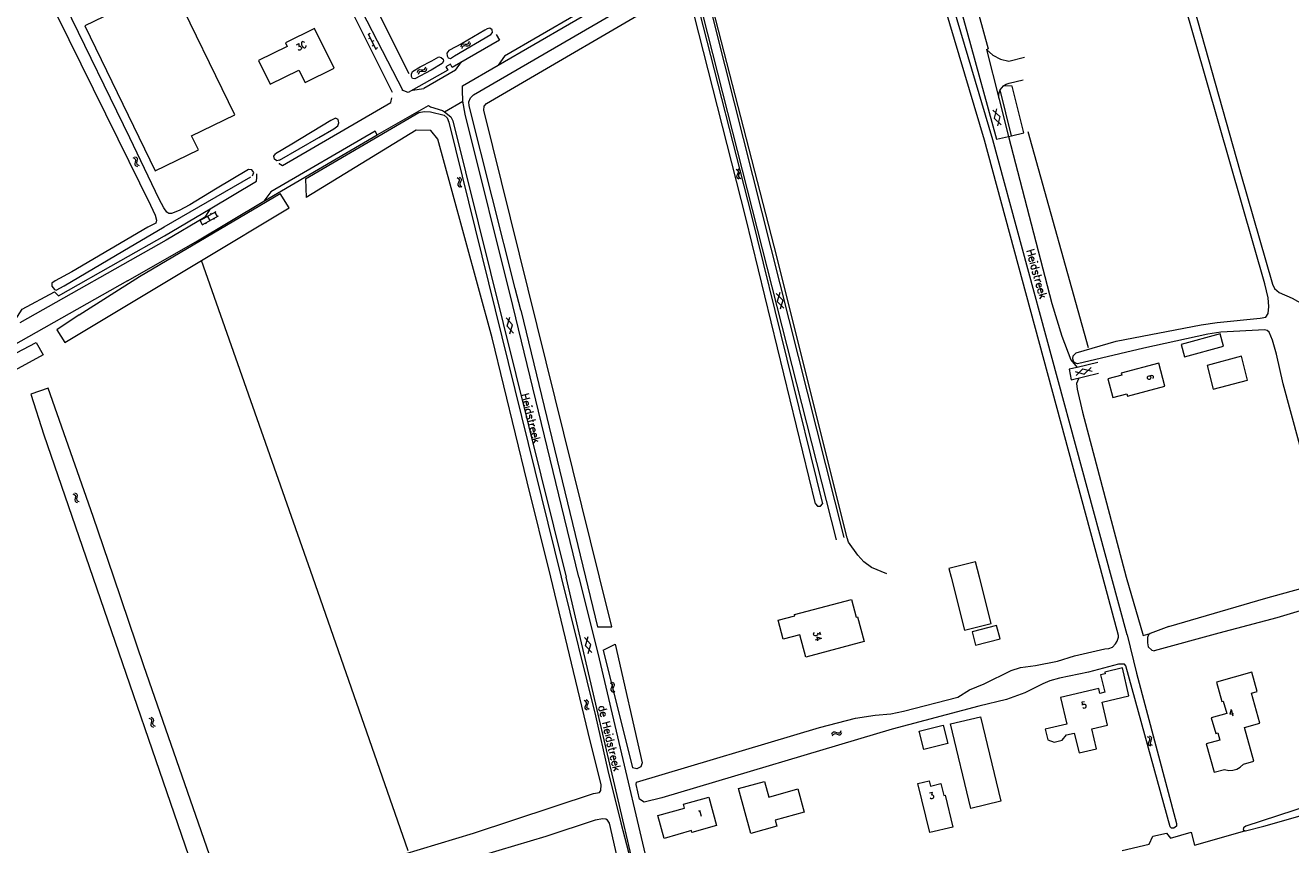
# Model space of a CAD drawing. Header units: metres. Extents: x 189705 to 199106, y 581686 to 588448.
# Tile 197 of 256: x 195354 to 195669, y 582933 to 583138. Entities that reach past the tile are written whole.
import ezdxf
from ezdxf.enums import TextEntityAlignment as Align

# ---------------------------------------------------------------- set-up
doc = ezdxf.new("R2010")
doc.units = ezdxf.units.M
doc.layers.add('B-WA-OG-GBKN-G', color=7, linetype='Continuous', lineweight=18)
doc.styles.add('Style-STANDARD', font='STANDARD.shx')

msp = doc.modelspace()

# ---------------------------------------------------------------- linework, layer by layer
at = {"layer": 'B-WA-OG-GBKN-G'}
for p, q in [((195439.061, 583135.725), (195441.032, 583131.791)), ((195439.598, 583135.77), (195439.151, 583135.546)), ((195439.599, 583134.652), (195439.152, 583134.428)), ((195440.494, 583133.982), (195440.047, 583133.758)), ((195440.495, 583132.864), (195440.048, 583132.64)), ((195462.252, 583132.473), (195462.365, 583132.864)), ((195462.365, 583132.864), (195462.563, 583133.125)), ((195462.523, 583132.057), (195462.639, 583132.447)), ((195462.563, 583133.125), (195462.891, 583133.209)), ((195462.639, 583132.447), (195462.84, 583132.707)), ((195462.84, 583132.707), (195463.155, 583132.788)), ((195462.891, 583133.209), (195463.295, 583133.158)), ((195463.155, 583132.788), (195463.568, 583132.743)), ((195463.295, 583133.158), (195463.7, 583133.109)), ((195463.568, 583132.743), (195463.972, 583132.691)), ((195463.7, 583133.109), (195464.02, 583133.187)), ((195463.972, 583132.691), (195464.292, 583132.769)), ((195464.02, 583133.187), (195464.227, 583133.453)), ((195464.227, 583133.453), (195464.342, 583133.845)), ((195464.292, 583132.769), (195464.498, 583133.037)), ((195464.498, 583133.037), (195464.613, 583133.429)), ((195441.39, 583132.194), (195440.943, 583131.97)), ((195451.39, 583126.036), (195451.491, 583126.431)), ((195451.491, 583126.431), (195451.681, 583126.697)), ((195451.673, 583125.629), (195451.777, 583126.023)), ((195451.681, 583126.697), (195452.007, 583126.791)), ((195451.777, 583126.023), (195451.97, 583126.288)), ((195451.97, 583126.288), (195452.283, 583126.379)), ((195452.007, 583126.791), (195452.412, 583126.753)), ((195452.283, 583126.379), (195452.697, 583126.346)), ((195452.412, 583126.753), (195452.818, 583126.715)), ((195452.697, 583126.346), (195453.103, 583126.306)), ((195452.818, 583126.715), (195453.136, 583126.804)), ((195453.103, 583126.306), (195453.42, 583126.394)), ((195453.136, 583126.804), (195453.334, 583127.075)), ((195453.334, 583127.075), (195453.437, 583127.471)), ((195453.42, 583126.394), (195453.618, 583126.667)), ((195453.618, 583126.667), (195453.721, 583127.063)), ((195596.674, 583115.026), (195594.972, 583116.668)), ((195595.903, 583116.935), (195595.33, 583114.64)), ((195597.029, 583112.997), (195595.33, 583114.64)), ((195596.674, 583115.026), (195596.099, 583112.73)), ((195380.341, 583104.785), (195380.72, 583104.634)), ((195380.72, 583104.634), (195380.96, 583104.411)), ((195380.78, 583105.017), (195381.16, 583104.869)), ((195381.013, 583104.089), (195380.93, 583103.682)), ((195380.96, 583104.411), (195381.013, 583104.089)), ((195381.16, 583104.869), (195381.401, 583104.648)), ((195381.368, 583103.917), (195381.282, 583103.517)), ((195381.455, 583104.314), (195381.368, 583103.917)), ((195381.401, 583104.648), (195381.455, 583104.314)), ((195380.93, 583103.682), (195380.841, 583103.284)), ((195380.841, 583103.284), (195380.891, 583102.959)), ((195380.891, 583102.959), (195381.139, 583102.73)), ((195381.139, 583102.73), (195381.519, 583102.58)), ((195381.282, 583103.517), (195381.332, 583103.192)), ((195381.332, 583103.192), (195381.577, 583102.962)), ((195381.577, 583102.962), (195381.958, 583102.812)), ((195530.87, 583101.874), (195531.209, 583101.648)), ((195531.216, 583100.673), (195531.046, 583100.302)), ((195531.209, 583101.648), (195531.397, 583101.379)), ((195531.381, 583101.053), (195531.216, 583100.673)), ((195531.348, 583102.01), (195531.688, 583101.786)), ((195531.397, 583101.379), (195531.381, 583101.053)), ((195531.693, 583100.81), (195531.525, 583100.438)), ((195531.688, 583101.786), (195531.878, 583101.519)), ((195531.861, 583101.181), (195531.693, 583100.81)), ((195531.878, 583101.519), (195531.861, 583101.181)), ((195461.297, 583099.786), (195461.637, 583099.563)), ((195461.487, 583098.215), (195461.47, 583097.887)), ((195461.47, 583097.887), (195461.667, 583097.613)), ((195461.653, 583098.588), (195461.487, 583098.215)), ((195461.637, 583099.563), (195461.828, 583099.295)), ((195461.815, 583098.97), (195461.653, 583098.588)), ((195461.667, 583097.613), (195462.009, 583097.39)), ((195461.773, 583099.926), (195462.115, 583099.705)), ((195461.828, 583099.295), (195461.815, 583098.97)), ((195461.965, 583098.356), (195461.949, 583098.027)), ((195461.949, 583098.027), (195462.143, 583097.752)), ((195462.129, 583098.73), (195461.965, 583098.356)), ((195462.115, 583099.705), (195462.308, 583099.44)), ((195462.294, 583099.102), (195462.129, 583098.73)), ((195462.143, 583097.752), (195462.486, 583097.53)), ((195462.308, 583099.44), (195462.294, 583099.102)), ((195531.046, 583100.302), (195531.026, 583099.974)), ((195531.026, 583099.974), (195531.22, 583099.698)), ((195531.22, 583099.698), (195531.561, 583099.472)), ((195531.525, 583100.438), (195531.506, 583100.109)), ((195531.506, 583100.109), (195531.698, 583099.833)), ((195531.698, 583099.833), (195532.039, 583099.607)), ((195401.044, 583091.219), (195397.017, 583088.996)), ((195397.772, 583088.042), (195397.192, 583089.093)), ((195401.624, 583090.169), (195397.597, 583087.946)), ((195398.111, 583089.6), (195397.966, 583089.863)), ((195398.748, 583088.239), (195398.603, 583088.501)), ((195399.61, 583089.057), (195399.03, 583090.108)), ((195399.948, 583090.614), (195399.803, 583090.877)), ((195400.76, 583089.349), (195400.615, 583089.612)), ((195401.449, 583090.072), (195400.869, 583091.123)), ((195542.526, 583069.211), (195540.852, 583070.882)), ((195541.787, 583071.133), (195541.176, 583068.848)), ((195542.526, 583069.211), (195541.913, 583066.925)), ((195542.848, 583067.177), (195541.176, 583068.848)), ((195473.524, 583064.753), (195475.133, 583063.021)), ((195473.77, 583062.708), (195474.468, 583064.97)), ((195474.438, 583060.76), (195475.133, 583063.021)), ((195473.77, 583062.708), (195475.381, 583060.977)), ((195615.518, 583051.354), (195617.795, 583050.713)), ((195617.45, 583052.068), (195615.757, 583050.416)), ((195617.45, 583052.068), (195619.727, 583051.424)), ((195619.488, 583052.362), (195617.795, 583050.713)), ((195365.354, 583020.831), (195365.734, 583020.685)), ((195365.734, 583020.685), (195365.977, 583020.464)), ((195365.79, 583021.069), (195366.172, 583020.925)), ((195365.955, 583019.736), (195365.871, 583019.336)), ((195365.871, 583019.336), (195365.924, 583019.011)), ((195365.924, 583019.011), (195366.174, 583018.785)), ((195366.033, 583020.143), (195365.955, 583019.736)), ((195365.977, 583020.464), (195366.033, 583020.143)), ((195366.172, 583020.925), (195366.416, 583020.707)), ((195366.174, 583018.785), (195366.557, 583018.64)), ((195366.391, 583019.975), (195366.309, 583019.574)), ((195366.309, 583019.574), (195366.363, 583019.25)), ((195366.363, 583019.25), (195366.611, 583019.022)), ((195366.473, 583020.373), (195366.391, 583019.975)), ((195366.416, 583020.707), (195366.473, 583020.373)), ((195366.611, 583019.022), (195366.993, 583018.877)), ((195493.049, 582984.95), (195494.66, 582983.22)), ((195493.298, 582982.905), (195493.992, 582985.168)), ((195493.298, 582982.905), (195494.911, 582981.176)), ((195493.967, 582980.958), (195494.66, 582983.22)), ((195499.478, 582973.667), (195499.819, 582973.444)), ((195499.671, 582972.096), (195499.655, 582971.768)), ((195499.655, 582971.768), (195499.852, 582971.494)), ((195499.837, 582972.469), (195499.671, 582972.096)), ((195499.819, 582973.444), (195500.01, 582973.177)), ((195499.998, 582972.851), (195499.837, 582972.469)), ((195499.852, 582971.494), (195500.195, 582971.272)), ((195499.954, 582973.807), (195500.297, 582973.587)), ((195500.01, 582973.177), (195499.998, 582972.851)), ((195500.149, 582972.238), (195500.133, 582971.909)), ((195500.133, 582971.909), (195500.328, 582971.635)), ((195500.312, 582972.612), (195500.149, 582972.238)), ((195500.297, 582973.587), (195500.49, 582973.323)), ((195500.476, 582972.984), (195500.312, 582972.612)), ((195500.328, 582971.635), (195500.672, 582971.413)), ((195500.49, 582973.323), (195500.476, 582972.984)), ((195493.358, 582968.988), (195493.014, 582969.209)), ((195493.554, 582968.714), (195493.358, 582968.988)), ((195493.376, 582968.011), (195493.538, 582968.385)), ((195493.834, 582969.13), (195493.49, 582969.351)), ((195493.538, 582968.385), (195493.554, 582968.714)), ((195493.691, 582967.772), (195493.851, 582968.154)), ((195494.032, 582968.856), (195493.834, 582969.13)), ((195493.851, 582968.154), (195494.016, 582968.528)), ((195494.016, 582968.528), (195494.032, 582968.856)), ((195385.274, 582964.812), (195384.898, 582964.973)), ((195493.2, 582967.299), (195493.213, 582967.638)), ((195493.394, 582967.035), (195493.2, 582967.299)), ((195493.213, 582967.638), (195493.376, 582968.011)), ((195493.737, 582966.816), (195493.394, 582967.035)), ((195493.679, 582967.446), (195493.691, 582967.772)), ((195493.871, 582967.18), (195493.679, 582967.446)), ((195494.213, 582966.958), (195493.871, 582967.18)), ((195384.828, 582964.593), (195384.452, 582964.754)), ((195385.067, 582964.356), (195384.828, 582964.593)), ((195384.911, 582963.238), (195385.009, 582963.633)), ((195384.955, 582962.902), (195384.911, 582963.238)), ((195385.19, 582962.674), (195384.955, 582962.902)), ((195385.009, 582963.633), (195385.107, 582964.029)), ((195385.107, 582964.029), (195385.067, 582964.356)), ((195385.565, 582962.515), (195385.19, 582962.674)), ((195385.514, 582964.576), (195385.274, 582964.812)), ((195385.36, 582963.45), (195385.454, 582963.854)), ((195385.402, 582963.127), (195385.36, 582963.45)), ((195385.636, 582962.896), (195385.402, 582963.127)), ((195385.454, 582963.854), (195385.554, 582964.249)), ((195385.554, 582964.249), (195385.514, 582964.576)), ((195386.01, 582962.734), (195385.636, 582962.896)), ((195554.784, 582960.834), (195554.982, 582961.19)), ((195554.954, 582960.368), (195555.155, 582960.722)), ((195554.982, 582961.19), (195555.234, 582961.399)), ((195555.155, 582960.722), (195555.409, 582960.93)), ((195555.234, 582961.399), (195555.573, 582961.407)), ((195555.409, 582960.93), (195555.735, 582960.938)), ((195555.573, 582961.407), (195555.955, 582961.266)), ((195555.735, 582960.938), (195556.127, 582960.8)), ((195555.955, 582961.266), (195556.339, 582961.127)), ((195556.127, 582960.8), (195556.509, 582960.658)), ((195556.339, 582961.127), (195556.668, 582961.131)), ((195556.509, 582960.658), (195556.838, 582960.663)), ((195556.668, 582961.131), (195556.929, 582961.343)), ((195556.838, 582960.663), (195557.099, 582960.877)), ((195556.929, 582961.343), (195557.129, 582961.699)), ((195557.099, 582960.877), (195557.3, 582961.233)), ((195633.923, 582959.964), (195633.573, 582960.175)), ((195633.82, 582958.272), (195633.822, 582958.611)), ((195633.822, 582958.611), (195633.973, 582958.988)), ((195634.128, 582959.697), (195633.923, 582959.964)), ((195633.973, 582958.988), (195634.123, 582959.368)), ((195634.395, 582960.121), (195634.044, 582960.332)), ((195634.123, 582959.368), (195634.128, 582959.697)), ((195634.294, 582958.434), (195634.295, 582958.76)), ((195634.295, 582958.76), (195634.443, 582959.147)), ((195634.601, 582959.855), (195634.395, 582960.121)), ((195634.443, 582959.147), (195634.596, 582959.526)), ((195634.596, 582959.526), (195634.601, 582959.855)), ((195634.022, 582958.014), (195633.82, 582958.272)), ((195634.372, 582957.806), (195634.022, 582958.014)), ((195634.494, 582958.174), (195634.294, 582958.434)), ((195634.843, 582957.963), (195634.494, 582958.174))]:
    msp.add_line(p, q, dxfattribs=at)
at = {"layer": 'B-WA-OG-GBKN-G', "flags": 128}
for points in [[(195386.112, 583252.012), (195423.946, 583176.414), (195449.261, 583125.837)], [(195568.482, 583000.857), (195564.718, 583002.432), (195562.806, 583003.881), (195561.303, 583005.476), (195558.933, 583008.785), (195558.59, 583009.807), (195540.383, 583082.691), (195521.691, 583155.428), (195572.09, 583184.752)], [(195573.133, 583185.344), (195574.733, 583183.246), (195575.725, 583181.403), (195576.629, 583178.672), (195581.488, 583161.585), (195588.502, 583136.362), (195595.899, 583109.357), (195598.854, 583110.028)], [(195624.557, 583000), (195594.989, 583109.254), (195574.643, 583177.684)], [(195622.427, 583000), (195592.898, 583109.109), (195573.003, 583176.025)], [(195526.514, 583161.203), (195473.088, 583130.108)], [(195557.83, 583009.918), (195525.892, 583136.596), (195521.263, 583155.432)], [(195587.088, 583156.62), (195593.839, 583131.938)], [(195646.989, 583063.013), (195650.909, 583063.62), (195661.642, 583064.695), (195663.094, 583064.98), (195663.664, 583065.862), (195663.839, 583067.638), (195663.638, 583069.75), (195662.82, 583073.293), (195639.71, 583154.017), (195639.574, 583155.238), (195639.986, 583155.639), (195640.828, 583155.958), (195641.306, 583155.571), (195641.65, 583154.753), (195656.654, 583101.221), (195664.775, 583073.19), (195665.218, 583072.091), (195666.449, 583071.084), (195669.632, 583069.72), (195672.885, 583067.872), (195675.024, 583066.294), (195681.477, 583058.559), (195686.636, 583052.874)], [(195355.118, 583153.088), (195376.634, 583109.443), (195384.726, 583092.908), (195385.907, 583090.437), (195386.231, 583089.139), (195386.126, 583088.428), (195384.089, 583087.423), (195365.158, 583076.297), (195361.006, 583074.007), (195360.165, 583073.428), (195360.111, 583072.717), (195360.766, 583071.823), (195361.248, 583071.694), (195363.235, 583072.776), (195377.886, 583081.461), (195388.153, 583087.476), (195409.835, 583100.03)], [(195432.377, 583151.43), (195447.693, 583121.57)], [(195471.518, 583127.902), (195516.062, 583153.788), (195517.275, 583152.97)], [(195409.253, 583101.798), (195400.952, 583096.909), (195394.608, 583093.006), (195391.933, 583091.547), (195389.999, 583090.846), (195389.339, 583090.824), (195388.833, 583091.208), (195388.076, 583092.229), (195386.944, 583094.445), (195379.582, 583109.731), (195363.574, 583142.725), (195359.533, 583150.776)], [(195405.82, 583115.47), (195389.93, 583148.18), (195368.34, 583137.71), (195385.95, 583101.48), (195396.74, 583106.73), (195395.02, 583110.21), (195405.82, 583115.47)], [(195445.182, 583121.091), (195430.483, 583150.423)], [(195465.404, 583120.458), (195515.089, 583149.474)], [(195520.07, 583150.21), (195555.867, 583009.335)], [(195468.613, 583118.336), (195517.124, 583146.666)], [(195550.679, 583018.367), (195533.311, 583089.747), (195520.449, 583140.428)], [(195521.742, 583141.004), (195534.694, 583090.567)], [(195430.6, 583127.14), (195425.71, 583137.06), (195418.46, 583133.46), (195418.85, 583132.56), (195411.74, 583129.04), (195414.62, 583123.14), (195421.77, 583126.67), (195423.33, 583123.57), (195430.6, 583127.14)], [(195471.008, 583135.505), (195471.817, 583134.111), (195460.045, 583127.311), (195459.598, 583128.13), (195458.474, 583127.423), (195458.923, 583126.663), (195449.022, 583121.056), (195447.551, 583121.625)], [(195468.804, 583136.939), (195468.165, 583136.608), (195462.533, 583133.26), (195459.172, 583131.526), (195458.737, 583130.867), (195458.758, 583130.232), (195459.036, 583129.696), (195459.593, 583129.566), (195460.638, 583130.17), (195469.688, 583135.551)], [(195469.688, 583135.551), (195470.123, 583136.07), (195470.024, 583136.741), (195469.459, 583137.113), (195468.804, 583136.939)], [(195457.837, 583128.89), (195457.529, 583128.256), (195454.829, 583126.62), (195450.727, 583124.432), (195450.119, 583124.537), (195449.867, 583125.047), (195449.87, 583125.631), (195450.179, 583126.264), (195452.09, 583127.423), (195454.942, 583128.932), (195456.725, 583129.963), (195457.334, 583129.783), (195457.789, 583129.398), (195457.837, 583128.89)], [(195473.088, 583130.108), (195471.518, 583127.902)], [(195593.357, 583131.805), (195593.839, 583131.938)], [(195593.357, 583131.805), (195594.986, 583130.397), (195596.895, 583129.399), (195598.981, 583128.865)], [(195593.357, 583131.805), (195596.422, 583119.661)], [(195598.981, 583128.865), (195602.904, 583129.871)], [(195460.911, 583126.634), (195452.982, 583122.032)], [(195460.911, 583126.634), (195462.396, 583128.672)], [(195462.647, 583122.751), (195471.518, 583127.902)], [(195462.635, 583121.594), (195462.647, 583122.751)], [(195597.634, 583122.689), (195598.315, 583123.116), (195599.079, 583123.368)], [(195599.079, 583123.368), (195602.535, 583124.182)], [(195416.883, 583103.369), (195416.873, 583103.351), (195417.68, 583102.808), (195444.758, 583118.521), (195444.953, 583119.703)], [(195450.107, 583121.673), (195452.982, 583122.032)], [(195462.668, 583118.849), (195462.635, 583121.594)], [(195464.241, 583117.688), (195464.207, 583118.753), (195464.619, 583119.736), (195465.404, 583120.458)], [(195596.422, 583119.661), (195596.454, 583120.727), (195596.824, 583121.728)], [(195596.422, 583119.661), (195598.854, 583110.028)], [(195596.824, 583121.728), (195597.182, 583122.246), (195597.634, 583122.689)], [(195599.581, 583110.212), (195596.824, 583121.728)], [(195599.792, 583122.642), (195597.634, 583122.689)], [(195599.581, 583110.212), (195602.732, 583111.008), (195599.792, 583122.642)], [(195441.333, 583110.451), (195441.357, 583110.465), (195454.159, 583117.773), (195454.613, 583117.513)], [(195454.613, 583117.513), (195457.634, 583116.529), (195458.155, 583116.192)], [(195458.155, 583116.192), (195462.668, 583118.849)], [(195491.658, 583000), (195475.19, 583067.892), (195463.261, 583115.64), (195462.668, 583118.849)], [(195475.783, 583072.114), (195464.241, 583117.688)], [(195467.914, 583116.68), (195467.988, 583117.624), (195468.613, 583118.336)], [(195496.839, 583000), (195467.914, 583116.68)], [(195416.989, 583104.134), (195426.8, 583109.802), (195430.521, 583112.017), (195431.541, 583112.748), (195431.722, 583113.459), (195431.625, 583114.348), (195430.915, 583114.632), (195429.794, 583114.028), (195420.036, 583108.187), (195415.921, 583105.758)], [(195423.438, 583099.468), (195451.759, 583116.024), (195453.033, 583116.311)], [(195453.033, 583116.311), (195454.632, 583116.214), (195458.076, 583115.379), (195458.753, 583114.76), (195459.246, 583113.61), (195487.236, 583000)], [(195458.155, 583116.192), (195459.722, 583114.951), (195460.242, 583113.953), (195488.456, 583000)], [(195441.333, 583110.451), (195440.801, 583111.408), (195414.765, 583096.223), (195413.035, 583093.912)], [(195413.035, 583093.912), (195441.333, 583110.451)], [(195459.786, 583097.253), (195456.431, 583109.431), (195454.709, 583111.551), (195451.096, 583111.611), (195423.57, 583094.813)], [(195598.854, 583110.028), (195599.581, 583110.212)], [(195618.797, 583057.319), (195603.763, 583111.268)], [(195598.854, 583110.028), (195609.668, 583068.367), (195612.154, 583060.229), (195614.44, 583054.33), (195616.013, 583052.406)], [(195416.989, 583104.134), (195416.272, 583104.019), (195415.675, 583104.433), (195415.531, 583105.145), (195415.921, 583105.758)], [(195410.183, 583100.274), (195410.517, 583101.036), (195410.083, 583101.746), (195409.253, 583101.798)], [(195411.188, 583098.915), (195411.309, 583099.835), (195411.263, 583100.761)], [(195350.51, 583064.981), (195350.978, 583064.169), (195352.771, 583066.943), (195360.822, 583071.283), (195361.795, 583070.255), (195377.346, 583079.092), (195388.238, 583085.237), (195399.655, 583091.972), (195411.188, 583098.915)], [(195423.438, 583099.468), (195423.57, 583094.813)], [(195366.948, 583065.539), (195382.011, 583075.066), (195417.154, 583095.821)], [(195419.346, 583092.27), (195417.154, 583095.821)], [(195484.645, 583000), (195478.733, 583023.788), (195470.055, 583059.78), (195459.786, 583097.253)], [(195378.992, 583073.978), (195396.11, 583083.78), (195413.035, 583093.912)], [(195397.476, 583079.136), (195419.346, 583092.27)], [(195399.675, 583091.983), (195398.468, 583090.169)], [(195398.468, 583090.169), (195398.239, 583089.825), (195388.66, 583084.199), (195352.112, 583063.552)], [(195534.694, 583090.567), (195552.465, 583018.324)], [(195366.948, 583065.539), (195361.419, 583061.77), (195363.379, 583058.659), (195397.476, 583079.136)], [(195425.268, 583000), (195397.476, 583079.136)], [(195378.992, 583073.978), (195294.116, 583025.983)], [(195477.17, 583066.664), (195475.783, 583072.114)], [(195477.17, 583066.664), (195493.323, 583000)], [(195679.866, 583000), (195679.894, 583001.11), (195677.396, 583010.239), (195674.972, 583017.259), (195675.255, 583019.491), (195667.424, 583048.28), (195665.717, 583055.747), (195664.72, 583059.165), (195663.934, 583061.209), (195663.456, 583061.647), (195662.849, 583061.757), (195651.893, 583061.194), (195648.584, 583060.679), (195632.664, 583057.184), (195616.128, 583053.316), (195615.572, 583053.45), (195615.168, 583053.736), (195614.95, 583054.501), (195615.036, 583055.262), (195615.782, 583056.014), (195625.752, 583058.954), (195646.989, 583063.013)], [(195642.776, 583055.048), (195652.526, 583057.713), (195651.696, 583060.748), (195641.946, 583058.083), (195642.776, 583055.048)], [(195348.198, 583054.368), (195356.195, 583058.66), (195357.974, 583055.502), (195332.771, 583041.82), (195301.963, 583024.501), (195268.355, 583004.592)], [(195621.162, 583053.629), (195616.013, 583052.406)], [(195626.974, 583050.97), (195627.114, 583050.446), (195623.659, 583049.525), (195624.893, 583044.894), (195628.443, 583045.84), (195628.609, 583045.219), (195637.906, 583047.697), (195636.366, 583053.474), (195626.974, 583050.97)], [(195648.44, 583052.904), (195649.979, 583046.939), (195658.499, 583049.198), (195657.032, 583055.174), (195648.44, 583052.904)], [(195616.013, 583052.406), (195613.977, 583051.922), (195614.476, 583049.298), (195621.355, 583050.934)], [(195375.596, 583000), (195370.456, 583015.149), (195359.238, 583047.23), (195354.923, 583045.742), (195358.182, 583035.557)], [(195616.309, 583049.579), (195615.81, 583048.366), (195615.97, 583046.941), (195617.318, 583041.232), (195628.233, 583000)], [(195358.182, 583035.557), (195370.387, 583000)], [(195550.679, 583018.367), (195551.171, 583017.77), (195551.945, 583017.751), (195552.465, 583018.324)], [(195590.642, 583003.869), (195584.01, 583002.193), (195584.564, 583000)], [(195591.62, 583000), (195590.642, 583003.869)], [(195370.387, 583000), (195395.247, 582927.579)], [(195383.109, 582977.86), (195375.596, 583000)], [(195416.086, 582918.995), (195431.288, 582925.024), (195447.762, 582930.74), (195465.382, 582936.078), (195495.338, 582945.951), (195496.811, 582946.261), (195497.166, 582946.719), (195497.263, 582948.168), (195493.975, 582961.193), (195484.645, 583000)], [(195449.038, 582931.667), (195425.268, 583000)], [(195487.236, 583000), (195495.843, 582965.391), (195498.905, 582951.705), (195502.117, 582938.629), (195505.943, 582923.978), (195507.516, 582915.903), (195507.879, 582913.084), (195507.656, 582911.253), (195507.152, 582909.676), (195505.454, 582907.714), (195504.06, 582906.745), (195502.991, 582907.275), (195502.938, 582908.038), (195503.114, 582908.749), (195504.882, 582912.617), (195504.853, 582914.091), (195499.271, 582938.543), (195498.812, 582939.355), (195498.379, 582939.582), (195497.642, 582939.682), (195495.737, 582939.32), (195483.425, 582935.268), (195456.057, 582927.081), (195447.324, 582923.802)], [(195506.223, 582924.132), (195488.456, 583000)], [(195491.658, 583000), (195496.719, 582979.598), (195513.097, 582909.846), (195513.711, 582908.273), (195514.401, 582907.233), (195515.114, 582906.524), (195517.529, 582905.922)], [(195493.323, 583000), (195496.333, 582987.576)], [(195499.919, 582987.576), (195496.839, 583000)], [(195584.564, 583000), (195587.912, 582986.748), (195594.546, 582988.424), (195591.62, 583000)], [(195626.363, 582985.455), (195622.427, 583000)], [(195628.461, 582985.574), (195624.557, 583000)], [(195628.233, 583000), (195632.466, 582985.469), (195634.216, 582985.95)], [(195693.943, 583000), (195686.962, 582997.271), (195686.582, 582996.838), (195686.381, 582996.202), (195686.537, 582994.653), (195696.937, 582955.298), (195696.837, 582954.561), (195696.533, 582954.255), (195695.287, 582954.378), (195694.853, 582955.165), (195683.566, 582994.008), (195682.523, 582994.741), (195681.608, 582994.638), (195665.842, 582989.863), (195651.344, 582986.06), (195635.241, 582981.587)], [(195638.914, 582987.699), (195663.084, 582994.759), (195679.055, 582999.152), (195679.866, 583000)], [(195541.412, 582989.297), (195545.56, 582990.391), (195545.478, 582990.711), (195559.722, 582994.452), (195560.897, 582989.994), (195561.212, 582990.077), (195562.84, 582983.921), (195548.268, 582980.079), (195546.827, 582985.614), (195542.669, 582984.52), (195541.412, 582989.297)], [(195496.333, 582987.576), (195499.919, 582987.576)], [(195595.903, 582987.915), (195589.78, 582986.341), (195590.635, 582983.014), (195596.759, 582984.587), (195595.903, 582987.915)], [(195638.914, 582987.699), (195634.216, 582985.95)], [(195628.461, 582985.574), (195630.84, 582976.063), (195640.778, 582938.46), (195640.804, 582937.851), (195640.12, 582937.34), (195639.586, 582937.339), (195639.23, 582937.643), (195628.193, 582977.859), (195627.836, 582978.29), (195626.362, 582978.285), (195618.795, 582976.281), (195611.558, 582974.76), (195609.171, 582974.092), (195607.471, 582973.401), (195602.954, 582971.125), (195598.36, 582969.434), (195591.453, 582967.762), (195569.87, 582962.081), (195512.365, 582944.909)], [(195625.561, 582983.339), (195625.99, 582984.052), (195626.292, 582984.993), (195626.316, 582985.628)], [(195634.216, 582985.95), (195633.813, 582985.651), (195633.56, 582984.913), (195633.563, 582983.617), (195633.744, 582982.653), (195634.661, 582981.791), (195635.241, 582981.587)], [(195497.748, 582981.783), (195500.749, 582983.256)], [(195497.748, 582981.783), (195505.081, 582952.417)], [(195500.749, 582983.256), (195507.449, 582953.688)], [(195512.365, 582944.909), (195507.973, 582943.829), (195506.751, 582944.614), (195505.928, 582948.219), (195506.053, 582948.854), (195551.676, 582962.485), (195560.716, 582964.773), (195565.593, 582965.525), (195569.53, 582965.866), (195572.628, 582966.537), (195586.212, 582970.085), (195589.129, 582971.846), (195592.835, 582973.357), (195599.509, 582976.68), (195601.895, 582977.449), (195605.629, 582977.943), (195611.064, 582979.001), (195615.329, 582980.361), (195622.896, 582982.137), (195623.937, 582982.191), (195624.851, 582982.55), (195625.561, 582983.339)], [(195395.247, 582927.579), (195397.33, 582921.21), (195402.232, 582922.779), (195383.109, 582977.86)], [(195608.685, 582959.387), (195610.242, 582958.838), (195612.247, 582959.312), (195613.354, 582960.636), (195615.3, 582961.096), (195616.477, 582956.123), (195620.856, 582957.16), (195619.684, 582962.113), (195623.595, 582963.039), (195622.225, 582968.829), (195628.93, 582970.415), (195627.287, 582977.354), (195622.889, 582976.313), (195622.988, 582975.894), (195621.84, 582975.623), (195622.871, 582971.263), (195621.694, 582970.984), (195621.397, 582972.24), (195611.812, 582969.971), (195613.392, 582963.296), (195608.059, 582962.034), (195608.685, 582959.387)], [(195650.743, 582973.79), (195652.093, 582968.976), (195652.479, 582969.084), (195653.343, 582966.003), (195649.471, 582964.917), (195650.572, 582960.999), (195651.12, 582961.152), (195651.651, 582959.307), (195648.198, 582958.362), (195650.155, 582951.328), (195652.736, 582952.023), (195653.82, 582951.77), (195654.85, 582951.784), (195655.83, 582952.061), (195656.711, 582952.581), (195657.516, 582953.353), (195660.072, 582954.071), (195657.739, 582962.469), (195661.6, 582963.551), (195659.492, 582971.071), (195660.945, 582971.479), (195659.602, 582976.275), (195650.743, 582973.79)], [(195591.897, 582965.174), (195596.985, 582944.037), (195589.473, 582942.229), (195584.386, 582963.366), (195591.897, 582965.174)], [(195582.576, 582963.081), (195583.729, 582958.497), (195577.732, 582956.989), (195576.579, 582961.573), (195582.576, 582963.081)], [(195507.449, 582953.688), (195507.089, 582952.664), (195506.133, 582952.151), (195505.081, 582952.417)], [(195579.066, 582949.161), (195579.386, 582947.846), (195582.023, 582948.487), (195582.754, 582945.48), (195583.069, 582945.557), (195584.997, 582937.623), (195579.204, 582936.215), (195576.225, 582948.47), (195579.066, 582949.161)], [(195534.546, 582936.036), (195531.485, 582947.256), (195537.978, 582949.027), (195539.049, 582945.101), (195546.314, 582947.155), (195547.904, 582941.328), (195540.621, 582939.341), (195541.042, 582937.797), (195534.546, 582936.036)], [(195689.943, 582948.238), (195658.083, 582937.852), (195657.5, 582937.393), (195657.399, 582937.011), (195657.832, 582936.657)], [(195658.024, 582936.705), (195662.581, 582937.84), (195689.748, 582945.545), (195693.733, 582946.853), (195695.792, 582946.529), (195696.556, 582945.844), (195712.498, 582887.019), (195720.299, 582857.094)], [(195512.927, 582934.792), (195511.342, 582940.527), (195518.002, 582942.368), (195517.746, 582943.293), (195524.088, 582945.046), (195526.038, 582937.99), (195519.86, 582936.283), (195519.729, 582936.755), (195512.927, 582934.792)], [(195645.323, 582933.089), (195657.832, 582936.657)], [(195657.832, 582936.657), (195658.024, 582936.705)], [(195657.832, 582936.657), (195658.024, 582936.705)], [(195627.247, 582931.734), (195634.007, 582933.333), (195634.865, 582935.318), (195638.268, 582936.116), (195639.314, 582934.848), (195644.468, 582936.312), (195645.323, 582933.089)]]:
    msp.add_lwpolyline(points, dxfattribs=at)

# ---------------------------------------------------------------- texts
at = {"layer": 'B-WA-OG-GBKN-G', "style": 'Style-STANDARD'}
for s, rotation, p in [('3C', 26.41137, (195421.616, 583131.398)), ('6', 284.89819, (195633.319, 583050.338)), ('34', 284.82811, (195550.117, 582986.297)), ('5', 13.29958, (195617.27, 582967.145)), ('4', 15.06423, (195654.061, 582965.203)), ('3', 13.59156, (195579.244, 582944.551)), ('1', 15.37073, (195521.538, 582940.135))]:
    msp.add_text(s, height=1.6, rotation=rotation, dxfattribs=at).set_placement(p)
for s, rotation, p in [('Heidstreek', 285.55172, (195605.95, 583075.745)), ('Heidstreek', 284.18918, (195479.698, 583039.69)), ('de Heidstreek', 283.29958, (195499.356, 582959.783))]:
    msp.add_text(s, height=2, rotation=rotation, dxfattribs=at).set_placement(p, align=Align.MIDDLE_CENTER)

doc.saveas('drawing.dxf')
